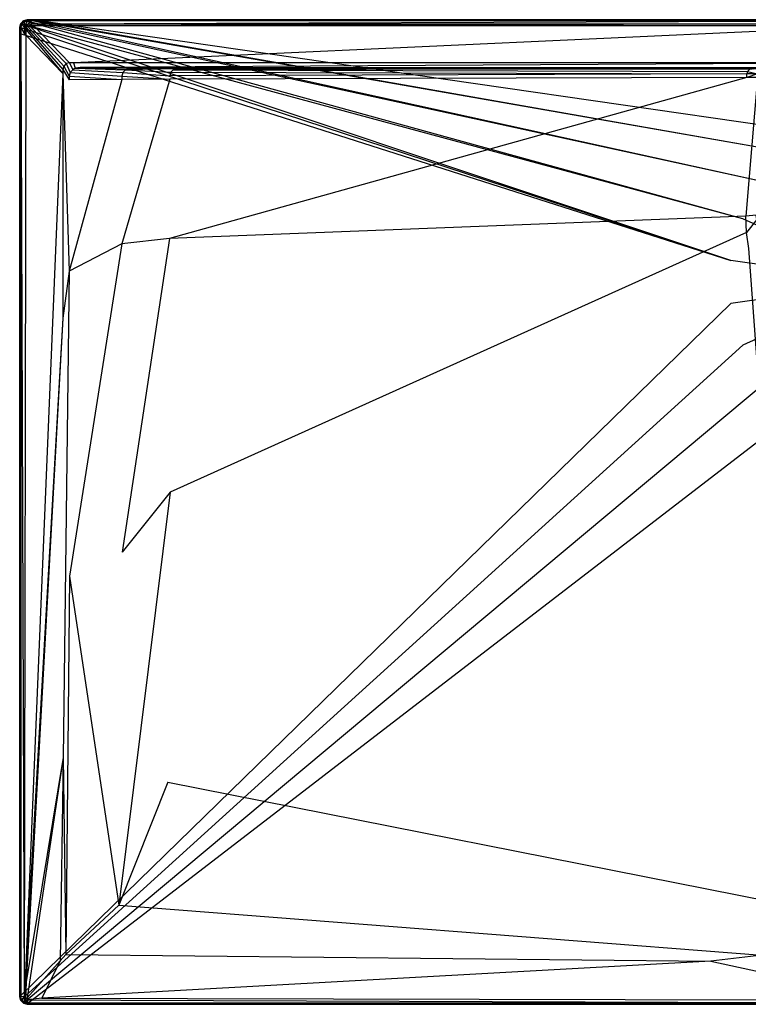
# Model space of a CAD drawing. Extents: x 0 to 1.4, y -0.8 to 0.
# Tile 1 of 8: x 0 to 0.59, y -0.8 to 0. Entities that reach past the tile are written whole.
import ezdxf

# ---------------------------------------------------------------- set-up
doc = ezdxf.new("R2010")
doc.units = 0
doc.layers.add('L0_WANNE_N_UDA1480ARA215V___0__', color=7, linetype='CONTINUOUS')

msp = doc.modelspace()

# ---------------------------------------------------------------- linework, layer by layer
at = {"layer": 'L0_WANNE_N_UDA1480ARA215V___0__', "color": 8}
for points, invisible_edges in [([(0.003005, -0.000804, 0.01035), (0.00601, 0, 0.000751), (0.003005, -0.000804, 0.000751), (0.003005, -0.000804, 0.01035)], 13), ([(0.00601, 0, 0.000751), (0.003005, -0.000804, 0.01035), (0.00601, 0, 0.01035), (0.00601, 0, 0.000751)], 14), ([(0.00601, 0), (0.003552, -0.00104), (0.003005, -0.000804), (0.00601, 0)], 13), ([(0.003005, -0.000804, 0.01035), (0.00601, 0, 0.0115), (0.00601, 0, 0.01035), (0.003005, -0.000804, 0.01035)], 13), ([(0.00601, 0, 0.0115), (0.003005, -0.000804, 0.01035), (0.003005, -0.000804, 0.0115), (0.00601, 0, 0.0115)], 14), ([(0.003562, -0.001766, 0.013975), (0.00601, 0, 0.0115), (0.003005, -0.000804, 0.0115), (0.003562, -0.001766, 0.013975)], 14), ([(0.003005, -0.000804, 0.000751), (0.00601, 0), (0.003005, -0.000804), (0.003005, -0.000804, 0.000751)], 13), ([(0.00601, 0), (0.003005, -0.000804, 0.000751), (0.00601, 0, 0.000751), (0.00601, 0)], 14), ([(0.003552, -0.00104), (0.00601, 0), (0.006599, -0.000197), (0.003552, -0.00104)], 14), ([(0.003562, -0.001766, 0.013975), (0.006147, -0.001037, 0.013975), (0.00601, 0, 0.0115), (0.003562, -0.001766, 0.013975)], 14), ([(0.00601, 0, 0.000751), (0.009764, 0), (0.00601, 0), (0.00601, 0, 0.000751)], 13), ([(0.009764, 0), (0.00601, 0, 0.000751), (0.009741, 0, 0.000751), (0.009764, 0)], 14), ([(0.009764, 0), (0.006599, -0.000197), (0.00601, 0), (0.009764, 0)], 13), ([(0.00601, 0, 0.000751), (0.009448, 0, 0.010344), (0.009741, 0, 0.000751), (0.00601, 0, 0.000751)], 13), ([(0.009448, 0, 0.010344), (0.00601, 0, 0.000751), (0.00601, 0, 0.01035), (0.009448, 0, 0.010344)], 14), ([(0.00601, 0, 0.01035), (0.009413, 0, 0.0115), (0.009448, 0, 0.010344), (0.00601, 0, 0.01035)], 13), ([(0.009413, 0, 0.0115), (0.00601, 0, 0.01035), (0.00601, 0, 0.0115), (0.009413, 0, 0.0115)], 14), ([(0.006147, -0.001037, 0.013975), (0.009413, 0, 0.0115), (0.00601, 0, 0.0115), (0.006147, -0.001037, 0.013975)], 13), ([(0.009413, 0, 0.0115), (0.006147, -0.001037, 0.013975), (0.009548, -0.001037, 0.013975), (0.009413, 0, 0.0115)], 14), ([(0.006599, -0.000197), (0.009764, 0), (0.010403, -0.00017), (0.006599, -0.000197)], 14), ([(0.009548, -0.001037, 0.013975), (0.699753, 0, 0.0115), (0.009413, 0, 0.0115), (0.009548, -0.001037, 0.013975)], 13), ([(0.699753, 0, 0.0115), (0.009448, 0, 0.010344), (0.009413, 0, 0.0115), (0.699753, 0, 0.0115)], 14), ([(0.699753, 0, 0.009683), (0.009741, 0, 0.000751), (0.009448, 0, 0.010344), (0.699753, 0, 0.009683)], 14), ([(0.009448, 0, 0.010344), (0.699753, 0, 0.0115), (0.699753, 0, 0.009683), (0.009448, 0, 0.010344)], 13), ([(0.699753, 0, 0.0115), (0.009548, -0.001037, 0.013975), (0.699753, -0.001025, 0.013975), (0.699753, 0, 0.0115)], 14), ([(0.009741, 0, 0.000751), (0.699753, 0), (0.009764, 0), (0.009741, 0, 0.000751)], 13), ([(0.699753, 0), (0.009741, 0, 0.000751), (0.699753, 0, 0.000703), (0.699753, 0)], 14), ([(0.009741, 0, 0.000751), (0.699753, 0, 0.009683), (0.699753, 0, 0.000703), (0.009741, 0, 0.000751)], 13), ([(0.699753, 0), (0.010403, -0.00017), (0.009764, 0), (0.699753, 0)], 13), ([(0.010403, -0.00017), (0.699753, 0), (0.699753, -0.000161), (0.010403, -0.00017)], 14), ([(0.000805, -0.003, 0.01035), (0, -0.006, 0.000751), (0, -0.006, 0.01035), (0.000805, -0.003, 0.01035)], 13), ([(0, -0.006, 0.000751), (0.000805, -0.003, 0.01035), (0.000805, -0.003, 0.000751), (0, -0.006, 0.000751)], 14), ([(0.000805, -0.003), (0.0005, -0.00634), (0, -0.006), (0.000805, -0.003)], 13), ([(0.000805, -0.003, 0.0115), (0, -0.006, 0.01035), (0, -0.006, 0.0115), (0.000805, -0.003, 0.0115)], 13), ([(0, -0.006, 0.01035), (0.000805, -0.003, 0.0115), (0.000805, -0.003, 0.01035), (0, -0.006, 0.01035)], 14), ([(0.000805, -0.003, 0.0115), (0, -0.006, 0.0115), (0.001039, -0.006136, 0.013975), (0.000805, -0.003, 0.0115)], 14), ([(0, -0.006, 0.000751), (0.000805, -0.003), (0, -0.006), (0, -0.006, 0.000751)], 13), ([(0.000805, -0.003), (0, -0.006, 0.000751), (0.000805, -0.003, 0.000751), (0.000805, -0.003)], 14), ([(0, -0.010781, 0.000751), (0, -0.006), (0, -0.010781), (0, -0.010781, 0.000751)], 13), ([(0, -0.006), (0, -0.010781, 0.000751), (0, -0.006, 0.000751), (0, -0.006)], 14), ([(0.0005, -0.00634), (0, -0.010781), (0, -0.006), (0.0005, -0.00634)], 13), ([(0, -0.006, 0.01035), (0, -0.010781, 0.000751), (0, -0.010781, 0.01035), (0, -0.006, 0.01035)], 13), ([(0, -0.010781, 0.000751), (0, -0.006, 0.01035), (0, -0.006, 0.000751), (0, -0.010781, 0.000751)], 14), ([(0, -0.010781, 0.0115), (0.001039, -0.006136, 0.013975), (0, -0.006, 0.0115), (0, -0.010781, 0.0115)], 14), ([(0, -0.006, 0.0115), (0, -0.010781, 0.01035), (0, -0.010781, 0.0115), (0, -0.006, 0.0115)], 13), ([(0, -0.010781, 0.01035), (0, -0.006, 0.0115), (0, -0.006, 0.01035), (0, -0.010781, 0.01035)], 14), ([(0.001039, -0.006136, 0.013975), (0, -0.010781, 0.0115), (0.001039, -0.010916, 0.013975), (0.001039, -0.006136, 0.013975)], 13), ([(0, -0.010781), (0.0005, -0.00634), (0.0005, -0.011176), (0, -0.010781)], 14), ([(0.0005, -0.00634), (0.000805, -0.003), (0.001322, -0.003285), (0.0005, -0.00634)], 14), ([(0.001322, -0.003285), (0.577527, -0.195572), (0.0005, -0.00634), (0.001322, -0.003285)], 13), ([(0.577527, -0.195572), (0.0005, -0.011176), (0.0005, -0.00634), (0.577527, -0.195572)], 13), ([(0.000805, -0.003, 0.000751), (0.003005, -0.000804, 0.01035), (0.003005, -0.000804, 0.000751), (0.000805, -0.003, 0.000751)], 13), ([(0.003005, -0.000804, 0.01035), (0.000805, -0.003, 0.000751), (0.000805, -0.003, 0.01035), (0.003005, -0.000804, 0.01035)], 14), ([(0.003005, -0.000804), (0.001322, -0.003285), (0.000805, -0.003), (0.003005, -0.000804)], 13), ([(0.000805, -0.003, 0.01035), (0.003005, -0.000804, 0.0115), (0.003005, -0.000804, 0.01035), (0.000805, -0.003, 0.01035)], 13), ([(0.003005, -0.000804, 0.0115), (0.000805, -0.003, 0.01035), (0.000805, -0.003, 0.0115), (0.003005, -0.000804, 0.0115)], 14), ([(0.000805, -0.003, 0.0115), (0.003562, -0.001766, 0.013975), (0.003005, -0.000804, 0.0115), (0.000805, -0.003, 0.0115)], 13), ([(0.000805, -0.003), (0.003005, -0.000804, 0.000751), (0.003005, -0.000804), (0.000805, -0.003)], 13), ([(0.003005, -0.000804, 0.000751), (0.000805, -0.003), (0.000805, -0.003, 0.000751), (0.003005, -0.000804, 0.000751)], 14), ([(0.003562, -0.001766, 0.013975), (0.000805, -0.003, 0.0115), (0.001769, -0.003556, 0.013975), (0.003562, -0.001766, 0.013975)], 14), ([(0.000805, -0.003, 0.0115), (0.001039, -0.006136, 0.013975), (0.001769, -0.003556, 0.013975), (0.000805, -0.003, 0.0115)], 14), ([(0.003506, -0.006461, 0.015), (0.001769, -0.003556, 0.013975), (0.001039, -0.006136, 0.013975), (0.003506, -0.006461, 0.015)], 13), ([(0.003506, -0.011236, 0.015), (0.001039, -0.006136, 0.013975), (0.001039, -0.010916, 0.013975), (0.003506, -0.011236, 0.015)], 13), ([(0.001039, -0.006136, 0.013975), (0.003506, -0.011236, 0.015), (0.003506, -0.006461, 0.015), (0.001039, -0.006136, 0.013975)], 14), ([(0.001322, -0.003285), (0.003005, -0.000804), (0.003552, -0.00104), (0.001322, -0.003285)], 14), ([(0.003552, -0.00104), (0.587429, -0.161907), (0.001322, -0.003285), (0.003552, -0.00104)], 13), ([(0.577527, -0.195572), (0.001322, -0.003285), (0.587429, -0.161907), (0.577527, -0.195572)], 14), ([(0.003949, -0.004812, 0.015), (0.003562, -0.001766, 0.013975), (0.001769, -0.003556, 0.013975), (0.003949, -0.004812, 0.015)], 13), ([(0.001769, -0.003556, 0.013975), (0.003506, -0.006461, 0.015), (0.003949, -0.004812, 0.015), (0.001769, -0.003556, 0.013975)], 14), ([(0.004928, -0.007998, 0.015), (0.003949, -0.004812, 0.015), (0.003506, -0.006461, 0.015), (0.004928, -0.007998, 0.015)], 13), ([(0.004928, -0.012615, 0.015), (0.003506, -0.006461, 0.015), (0.003506, -0.011236, 0.015), (0.004928, -0.012615, 0.015)], 13), ([(0.003506, -0.006461, 0.015), (0.004928, -0.012615, 0.015), (0.004928, -0.007998, 0.015), (0.003506, -0.006461, 0.015)], 14), ([(0.006599, -0.000197), (0.606431, -0.132391), (0.003552, -0.00104), (0.006599, -0.000197)], 13), ([(0.587429, -0.161907), (0.003552, -0.00104), (0.606431, -0.132391), (0.587429, -0.161907)], 14), ([(0.00482, -0.003942, 0.015), (0.006147, -0.001037, 0.013975), (0.003562, -0.001766, 0.013975), (0.00482, -0.003942, 0.015)], 13), ([(0.003562, -0.001766, 0.013975), (0.003949, -0.004812, 0.015), (0.00482, -0.003942, 0.015), (0.003562, -0.001766, 0.013975)], 14), ([(0.005384, -0.006296, 0.015), (0.00482, -0.003942, 0.015), (0.003949, -0.004812, 0.015), (0.005384, -0.006296, 0.015)], 13), ([(0.003949, -0.004812, 0.015), (0.004928, -0.007998, 0.015), (0.005384, -0.006296, 0.015), (0.003949, -0.004812, 0.015)], 14), ([(0.006147, -0.001037, 0.013975), (0.00482, -0.003942, 0.015), (0.006472, -0.0035, 0.015), (0.006147, -0.001037, 0.013975)], 14), ([(0.006307, -0.005375, 0.015), (0.006472, -0.0035, 0.015), (0.00482, -0.003942, 0.015), (0.006307, -0.005375, 0.015)], 13), ([(0.00482, -0.003942, 0.015), (0.005384, -0.006296, 0.015), (0.006307, -0.005375, 0.015), (0.00482, -0.003942, 0.015)], 14), ([(0.034991, -0.040508, 0.015), (0.005384, -0.006296, 0.015), (0.004928, -0.007998, 0.015), (0.034991, -0.040508, 0.015)], 13), ([(0.034991, -0.043612, 0.015), (0.004928, -0.007998, 0.015), (0.004928, -0.012615, 0.015), (0.034991, -0.043612, 0.015)], 13), ([(0.004928, -0.007998, 0.015), (0.034991, -0.043612, 0.015), (0.034991, -0.040508, 0.015), (0.004928, -0.007998, 0.015)], 14), ([(0.035746, -0.037695, 0.015), (0.006307, -0.005375, 0.015), (0.005384, -0.006296, 0.015), (0.035746, -0.037695, 0.015)], 13), ([(0.005384, -0.006296, 0.015), (0.034991, -0.040508, 0.015), (0.035746, -0.037695, 0.015), (0.005384, -0.006296, 0.015)], 14), ([(0.006472, -0.0035, 0.015), (0.009548, -0.001037, 0.013975), (0.006147, -0.001037, 0.013975), (0.006472, -0.0035, 0.015)], 13), ([(0.006472, -0.0035, 0.015), (0.006307, -0.005375, 0.015), (0.008012, -0.004919, 0.015), (0.006472, -0.0035, 0.015)], 14), ([(0.037761, -0.035683, 0.015), (0.008012, -0.004919, 0.015), (0.006307, -0.005375, 0.015), (0.037761, -0.035683, 0.015)], 13), ([(0.006307, -0.005375, 0.015), (0.035746, -0.037695, 0.015), (0.037761, -0.035683, 0.015), (0.006307, -0.005375, 0.015)], 14), ([(0.009548, -0.001037, 0.013975), (0.006472, -0.0035, 0.015), (0.00987, -0.0035, 0.015), (0.009548, -0.001037, 0.013975)], 14), ([(0.008012, -0.004919, 0.015), (0.00987, -0.0035, 0.015), (0.006472, -0.0035, 0.015), (0.008012, -0.004919, 0.015)], 13), ([(0.010403, -0.00017), (0.632993, -0.109415), (0.006599, -0.000197), (0.010403, -0.00017)], 13), ([(0.606431, -0.132391), (0.006599, -0.000197), (0.632993, -0.109415), (0.606431, -0.132391)], 14), ([(0.00987, -0.0035, 0.015), (0.008012, -0.004919, 0.015), (0.011397, -0.004919, 0.015), (0.00987, -0.0035, 0.015)], 14), ([(0.040579, -0.03493, 0.015), (0.011397, -0.004919, 0.015), (0.008012, -0.004919, 0.015), (0.040579, -0.03493, 0.015)], 13), ([(0.008012, -0.004919, 0.015), (0.037761, -0.035683, 0.015), (0.040579, -0.03493, 0.015), (0.008012, -0.004919, 0.015)], 14), ([(0.00987, -0.0035, 0.015), (0.699753, -0.001025, 0.013975), (0.009548, -0.001037, 0.013975), (0.00987, -0.0035, 0.015)], 13), ([(0.699753, -0.001025, 0.013975), (0.00987, -0.0035, 0.015), (0.699753, -0.0035, 0.015), (0.699753, -0.001025, 0.013975)], 14), ([(0.011397, -0.004919, 0.015), (0.699753, -0.0035, 0.015), (0.00987, -0.0035, 0.015), (0.011397, -0.004919, 0.015)], 13), ([(0.699753, -0.000161), (0.664964, -0.09484), (0.010403, -0.00017), (0.699753, -0.000161)], 13), ([(0.632993, -0.109415), (0.010403, -0.00017), (0.664964, -0.09484), (0.632993, -0.109415)], 14), ([(0.699753, -0.0035, 0.015), (0.011397, -0.004919, 0.015), (0.699753, -0.004919, 0.015), (0.699753, -0.0035, 0.015)], 14), ([(0.043683, -0.03493, 0.015), (0.699753, -0.004919, 0.015), (0.011397, -0.004919, 0.015), (0.043683, -0.03493, 0.015)], 13), ([(0.011397, -0.004919, 0.015), (0.040579, -0.03493, 0.015), (0.043683, -0.03493, 0.015), (0.011397, -0.004919, 0.015)], 14), ([(0.699753, -0.004919, 0.015), (0.043683, -0.03493, 0.015), (0.699753, -0.03493, 0.015), (0.699753, -0.004919, 0.015)], 14), ([(0, -0.010781, 0.000751), (0, -0.794), (0, -0.794, 0.000751), (0, -0.010781, 0.000751)], 13), ([(0, -0.794), (0, -0.010781, 0.000751), (0, -0.010781), (0, -0.794)], 14), ([(0, -0.010781), (0.000518, -0.793049), (0, -0.794), (0, -0.010781)], 13), ([(0.000518, -0.793049), (0, -0.010781), (0.0005, -0.011176), (0.000518, -0.793049)], 14), ([(0, -0.794, 0.01035), (0, -0.010781, 0.000751), (0, -0.794, 0.000751), (0, -0.794, 0.01035)], 13), ([(0, -0.010781, 0.000751), (0, -0.794, 0.01035), (0, -0.010781, 0.01035), (0, -0.010781, 0.000751)], 14), ([(0.001039, -0.793864, 0.013975), (0, -0.010781, 0.0115), (0, -0.794, 0.0115), (0.001039, -0.793864, 0.013975)], 13), ([(0, -0.010781, 0.0115), (0.001039, -0.793864, 0.013975), (0.001039, -0.010916, 0.013975), (0, -0.010781, 0.0115)], 14), ([(0, -0.010781, 0.0115), (0, -0.794, 0.01035), (0, -0.794, 0.0115), (0, -0.010781, 0.0115)], 13), ([(0, -0.794, 0.01035), (0, -0.010781, 0.0115), (0, -0.010781, 0.01035), (0, -0.794, 0.01035)], 14), ([(0.0005, -0.011176), (0.577527, -0.195572), (0.577527, -0.230657), (0.0005, -0.011176)], 14), ([(0.577527, -0.230657), (0.000518, -0.793049), (0.0005, -0.011176), (0.577527, -0.230657)], 13), ([(0.003506, -0.79354, 0.015), (0.001039, -0.010916, 0.013975), (0.001039, -0.793864, 0.013975), (0.003506, -0.79354, 0.015)], 13), ([(0.001039, -0.010916, 0.013975), (0.003506, -0.79354, 0.015), (0.003506, -0.011236, 0.015), (0.001039, -0.010916, 0.013975)], 14), ([(0.003506, -0.79354, 0.015), (0.004928, -0.012615, 0.015), (0.003506, -0.011236, 0.015), (0.003506, -0.79354, 0.015)], 13), ([(0.004928, -0.012615, 0.015), (0.003506, -0.79354, 0.015), (0.004928, -0.768867, 0.015), (0.004928, -0.012615, 0.015)], 14), ([(0.004928, -0.768867, 0.015), (0.034991, -0.043612, 0.015), (0.004928, -0.012615, 0.015), (0.004928, -0.768867, 0.015)], 13), ([(0.040069, -0.045999, 0.015), (0.035746, -0.037695, 0.015), (0.034991, -0.040508, 0.015), (0.040069, -0.045999, 0.015)], 13), ([(0.040874, -0.042999, 0.015), (0.037761, -0.035683, 0.015), (0.035746, -0.037695, 0.015), (0.040874, -0.042999, 0.015)], 13), ([(0.035746, -0.037695, 0.015), (0.040069, -0.045999, 0.015), (0.040874, -0.042999, 0.015), (0.035746, -0.037695, 0.015)], 14), ([(0.043074, -0.040803, 0.015), (0.040579, -0.03493, 0.015), (0.037761, -0.035683, 0.015), (0.043074, -0.040803, 0.015)], 13), ([(0.037761, -0.035683, 0.015), (0.040874, -0.042999, 0.015), (0.043074, -0.040803, 0.015), (0.037761, -0.035683, 0.015)], 14), ([(0.040579, -0.03493, 0.015), (0.043074, -0.040803, 0.015), (0.045163, -0.039432, 0.015), (0.040579, -0.03493, 0.015)], 14), ([(0.045163, -0.039432, 0.015), (0.043683, -0.03493, 0.015), (0.040579, -0.03493, 0.015), (0.045163, -0.039432, 0.015)], 13), ([(0.08582, -0.040785, 0.014862), (0.045163, -0.039432, 0.015), (0.043074, -0.040803, 0.015), (0.08582, -0.040785, 0.014862)], 13), ([(0.049136, -0.038928, 0.015), (0.699753, -0.03493, 0.015), (0.043683, -0.03493, 0.015), (0.049136, -0.038928, 0.015)], 13), ([(0.043683, -0.03493, 0.015), (0.045163, -0.039432, 0.015), (0.049136, -0.038928, 0.015), (0.043683, -0.03493, 0.015)], 14), ([(0.088758, -0.039999, 0.014861), (0.049136, -0.038928, 0.015), (0.045163, -0.039432, 0.015), (0.088758, -0.039999, 0.014861)], 13), ([(0.045163, -0.039432, 0.015), (0.08582, -0.040785, 0.014862), (0.088758, -0.039999, 0.014861), (0.045163, -0.039432, 0.015)], 14), ([(0.699753, -0.03493, 0.015), (0.049136, -0.038928, 0.015), (0.699753, -0.039031, 0.015), (0.699753, -0.03493, 0.015)], 14), ([(0.699753, -0.039031, 0.015), (0.049136, -0.038928, 0.015), (0.699753, -0.039999, 0.014301), (0.699753, -0.039031, 0.015)], 14), ([(0.699753, -0.039999, 0.014301), (0.049136, -0.038928, 0.015), (0.091666, -0.039631, 0.014861), (0.699753, -0.039999, 0.014301)], 14), ([(0.049136, -0.038928, 0.015), (0.088758, -0.039999, 0.014861), (0.091666, -0.039631, 0.014861), (0.049136, -0.038928, 0.015)], 14), ([(0.127507, -0.039999, 0.013113), (0.088758, -0.039999, 0.014861), (0.08582, -0.040785, 0.014862), (0.127507, -0.039999, 0.013113)], 14), ([(0.127507, -0.039999, 0.013113), (0.08582, -0.040785, 0.014862), (0.124734, -0.04074, 0.013045), (0.127507, -0.039999, 0.013113)], 14), ([(0.130046, -0.039698, 0.01323), (0.091666, -0.039631, 0.014861), (0.088758, -0.039999, 0.014861), (0.130046, -0.039698, 0.01323)], 14), ([(0.130046, -0.039698, 0.01323), (0.088758, -0.039999, 0.014861), (0.127507, -0.039999, 0.013113), (0.130046, -0.039698, 0.01323)], 14), ([(0.091666, -0.039631, 0.014861), (0.699753, -0.039999, 0.012843), (0.699753, -0.039999, 0.014301), (0.091666, -0.039631, 0.014861)], 14), ([(0.091666, -0.039631, 0.014861), (0.130046, -0.039698, 0.01323), (0.699753, -0.039999, 0.012843), (0.091666, -0.039631, 0.014861)], 14), ([(0.594756, -0.039999, 0.005528), (0.127507, -0.039999, 0.013113), (0.124734, -0.04074, 0.013045), (0.594756, -0.039999, 0.005528)], 14), ([(0.594756, -0.039999, 0.005528), (0.124734, -0.04074, 0.013045), (0.592701, -0.040548, 0.005156), (0.594756, -0.039999, 0.005528)], 14), ([(0.595695, -0.039984, 0.00671), (0.130046, -0.039698, 0.01323), (0.127507, -0.039999, 0.013113), (0.595695, -0.039984, 0.00671)], 14), ([(0.127507, -0.039999, 0.013113), (0.594756, -0.039999, 0.005528), (0.595695, -0.039984, 0.00671), (0.127507, -0.039999, 0.013113)], 14), ([(0.130046, -0.039698, 0.01323), (0.699753, -0.039999, 0.007258), (0.699753, -0.039999, 0.012843), (0.130046, -0.039698, 0.01323)], 14), ([(0.130046, -0.039698, 0.01323), (0.595695, -0.039984, 0.00671), (0.699753, -0.039999, 0.007258), (0.130046, -0.039698, 0.01323)], 14), ([(0.034991, -0.043612, 0.015), (0.004928, -0.768867, 0.015), (0.034991, -0.242383, 0.015), (0.034991, -0.043612, 0.015)], 14), ([(0.040069, -0.048848, 0.015), (0.034991, -0.040508, 0.015), (0.034991, -0.043612, 0.015), (0.040069, -0.048848, 0.015)], 13), ([(0.034991, -0.040508, 0.015), (0.040069, -0.048848, 0.015), (0.040069, -0.045999, 0.015), (0.034991, -0.040508, 0.015)], 14), ([(0.040069, -0.204413, 0.015), (0.034991, -0.043612, 0.015), (0.034991, -0.242383, 0.015), (0.040069, -0.204413, 0.015)], 13), ([(0.034991, -0.043612, 0.015), (0.040069, -0.204413, 0.015), (0.040069, -0.048848, 0.015), (0.034991, -0.043612, 0.015)], 14), ([(0.082882, -0.045864, 0.014865), (0.040874, -0.042999, 0.015), (0.040069, -0.045999, 0.015), (0.082882, -0.045864, 0.014865)], 13), ([(0.040069, -0.045999, 0.015), (0.082882, -0.048717, 0.014867), (0.082882, -0.045864, 0.014865), (0.040069, -0.045999, 0.015)], 14), ([(0.082882, -0.048717, 0.014867), (0.040069, -0.045999, 0.015), (0.040069, -0.048848, 0.015), (0.082882, -0.048717, 0.014867)], 13), ([(0.08367, -0.042932, 0.014864), (0.043074, -0.040803, 0.015), (0.040874, -0.042999, 0.015), (0.08367, -0.042932, 0.014864)], 13), ([(0.040874, -0.042999, 0.015), (0.082882, -0.045864, 0.014865), (0.08367, -0.042932, 0.014864), (0.040874, -0.042999, 0.015)], 14), ([(0.043074, -0.040803, 0.015), (0.08367, -0.042932, 0.014864), (0.08582, -0.040785, 0.014862), (0.043074, -0.040803, 0.015)], 14), ([(0.121962, -0.045534, 0.013053), (0.08367, -0.042932, 0.014864), (0.082882, -0.045864, 0.014865), (0.121962, -0.045534, 0.013053)], 13), ([(0.082882, -0.045864, 0.014865), (0.121962, -0.048396, 0.013062), (0.121962, -0.045534, 0.013053), (0.082882, -0.045864, 0.014865)], 14), ([(0.121962, -0.048396, 0.013062), (0.082882, -0.045864, 0.014865), (0.082882, -0.048717, 0.014867), (0.121962, -0.048396, 0.013062)], 13), ([(0.122705, -0.042767, 0.013049), (0.08582, -0.040785, 0.014862), (0.08367, -0.042932, 0.014864), (0.122705, -0.042767, 0.013049)], 13), ([(0.08367, -0.042932, 0.014864), (0.121962, -0.045534, 0.013053), (0.122705, -0.042767, 0.013049), (0.08367, -0.042932, 0.014864)], 14), ([(0.08582, -0.040785, 0.014862), (0.122705, -0.042767, 0.013049), (0.124734, -0.04074, 0.013045), (0.08582, -0.040785, 0.014862)], 14), ([(0.590646, -0.047002, 0.005227), (0.121962, -0.048396, 0.013062), (0.121769, -0.177826, 0.0134), (0.590646, -0.047002, 0.005227)], 14), ([(0.590646, -0.047002, 0.005227), (0.121769, -0.177826, 0.0134), (0.589615, -0.159734, 0.006596), (0.590646, -0.047002, 0.005227)], 14), ([(0.590646, -0.044102, 0.00519), (0.122705, -0.042767, 0.013049), (0.121962, -0.045534, 0.013053), (0.590646, -0.044102, 0.00519)], 13), ([(0.590646, -0.044102, 0.00519), (0.121962, -0.045534, 0.013053), (0.121962, -0.048396, 0.013062), (0.590646, -0.044102, 0.00519)], 14), ([(0.590646, -0.047002, 0.005227), (0.590646, -0.044102, 0.00519), (0.121962, -0.048396, 0.013062), (0.590646, -0.047002, 0.005227)], 14), ([(0.591197, -0.04205, 0.005174), (0.124734, -0.04074, 0.013045), (0.122705, -0.042767, 0.013049), (0.591197, -0.04205, 0.005174)], 13), ([(0.122705, -0.042767, 0.013049), (0.590646, -0.044102, 0.00519), (0.591197, -0.04205, 0.005174), (0.122705, -0.042767, 0.013049)], 14), ([(0.124734, -0.04074, 0.013045), (0.591197, -0.04205, 0.005174), (0.592701, -0.040548, 0.005156), (0.124734, -0.04074, 0.013045)], 14), ([(0.599132, -0.046933, 0.004835), (0.590646, -0.047002, 0.005227), (0.589615, -0.159734, 0.006596), (0.599132, -0.046933, 0.004835)], 14), ([(0.599132, -0.046933, 0.004835), (0.589615, -0.159734, 0.006596), (0.59806, -0.158829, 0.006256), (0.599132, -0.046933, 0.004835)], 14), ([(0.599132, -0.04403, 0.004797), (0.591197, -0.04205, 0.005174), (0.590646, -0.044102, 0.00519), (0.599132, -0.04403, 0.004797)], 13), ([(0.590646, -0.047002, 0.005227), (0.599132, -0.04403, 0.004797), (0.590646, -0.044102, 0.00519), (0.590646, -0.047002, 0.005227)], 13), ([(0.599132, -0.04403, 0.004797), (0.590646, -0.047002, 0.005227), (0.599132, -0.046933, 0.004835), (0.599132, -0.04403, 0.004797)], 14), ([(0.599673, -0.042014, 0.00478), (0.592701, -0.040548, 0.005156), (0.591197, -0.04205, 0.005174), (0.599673, -0.042014, 0.00478)], 13), ([(0.591197, -0.04205, 0.005174), (0.599132, -0.04403, 0.004797), (0.599673, -0.042014, 0.00478), (0.591197, -0.04205, 0.005174)], 14), ([(0.082882, -0.048717, 0.014867), (0.040069, -0.048848, 0.015), (0.040069, -0.204413, 0.015), (0.082882, -0.048717, 0.014867)], 14), ([(0.082882, -0.048717, 0.014867), (0.040069, -0.204413, 0.015), (0.082882, -0.181994, 0.014968), (0.082882, -0.048717, 0.014867)], 14), ([(0.121962, -0.048396, 0.013062), (0.082882, -0.048717, 0.014867), (0.082882, -0.181994, 0.014968), (0.121962, -0.048396, 0.013062)], 14), ([(0.121962, -0.048396, 0.013062), (0.082882, -0.181994, 0.014968), (0.121769, -0.177826, 0.0134), (0.121962, -0.048396, 0.013062)], 14), ([(0.699753, -0.213114), (0.587429, -0.161907), (0.606431, -0.132391), (0.699753, -0.213114)], 14), ([(0.589615, -0.159734, 0.006596), (0.121769, -0.177826, 0.0134), (0.122194, -0.383869, 0.013404), (0.589615, -0.159734, 0.006596)], 14), ([(0.590265, -0.172781, 0.006611), (0.589615, -0.159734, 0.006596), (0.122194, -0.383869, 0.013404), (0.590265, -0.172781, 0.006611)], 14), ([(0.59806, -0.158829, 0.006256), (0.589615, -0.159734, 0.006596), (0.590265, -0.172781, 0.006611), (0.59806, -0.158829, 0.006256)], 14), ([(0.59872, -0.16222, 0.006272), (0.59806, -0.158829, 0.006256), (0.590265, -0.172781, 0.006611), (0.59872, -0.16222, 0.006272)], 14), ([(0.699753, -0.213114), (0.577527, -0.195572), (0.587429, -0.161907), (0.699753, -0.213114)], 14), ([(0.59872, -0.16222, 0.006272), (0.590265, -0.172781, 0.006611), (0.592302, -0.185856, 0.006629), (0.59872, -0.16222, 0.006272)], 14), ([(0.590265, -0.172781, 0.006611), (0.122194, -0.383869, 0.013404), (0.120427, -0.619592, 0.013408), (0.590265, -0.172781, 0.006611)], 14), ([(0.592302, -0.185856, 0.006629), (0.590265, -0.172781, 0.006611), (0.120427, -0.619592, 0.013408), (0.592302, -0.185856, 0.006629)], 14), ([(0.04043, -0.452008, 0.015), (0.082882, -0.181994, 0.014968), (0.040069, -0.204413, 0.015), (0.04043, -0.452008, 0.015)], 13), ([(0.082882, -0.181994, 0.014968), (0.04043, -0.452008, 0.015), (0.083255, -0.432503, 0.014969), (0.082882, -0.181994, 0.014968)], 14), ([(0.083255, -0.432503, 0.014969), (0.121769, -0.177826, 0.0134), (0.082882, -0.181994, 0.014968), (0.083255, -0.432503, 0.014969)], 13), ([(0.121769, -0.177826, 0.0134), (0.083255, -0.432503, 0.014969), (0.122194, -0.383869, 0.013404), (0.121769, -0.177826, 0.0134)], 14), ([(0.623785, -0.620069, 0.013423), (0.592302, -0.185856, 0.006629), (0.120427, -0.619592, 0.013408), (0.623785, -0.620069, 0.013423)], 14), ([(0.699753, -0.213114), (0.577527, -0.230657), (0.577527, -0.195572), (0.699753, -0.213114)], 14), ([(0.035364, -0.599442, 0.015), (0.040069, -0.204413, 0.015), (0.034991, -0.242383, 0.015), (0.035364, -0.599442, 0.015)], 13), ([(0.040069, -0.204413, 0.015), (0.035364, -0.599442, 0.015), (0.04043, -0.452008, 0.015), (0.040069, -0.204413, 0.015)], 14), ([(0.699753, -0.213114), (0.587429, -0.264322), (0.577527, -0.230657), (0.699753, -0.213114)], 14), ([(0.699753, -0.213114), (0.606431, -0.293838), (0.587429, -0.264322), (0.699753, -0.213114)], 14), ([(0.000518, -0.793049), (0.577527, -0.230657), (0.587429, -0.264322), (0.000518, -0.793049)], 14), ([(0.005367, -0.781847, 0.015), (0.034991, -0.242383, 0.015), (0.004928, -0.768867, 0.015), (0.005367, -0.781847, 0.015)], 13), ([(0.034991, -0.242383, 0.015), (0.005367, -0.781847, 0.015), (0.035364, -0.599442, 0.015), (0.034991, -0.242383, 0.015)], 14), ([(0.587429, -0.264322), (0.001356, -0.796097), (0.000518, -0.793049), (0.587429, -0.264322)], 13), ([(0.001356, -0.796097), (0.587429, -0.264322), (0.606431, -0.293838), (0.001356, -0.796097)], 14), ([(0.606431, -0.293838), (0.003599, -0.79833), (0.001356, -0.796097), (0.606431, -0.293838)], 13), ([(0.003599, -0.79833), (0.606431, -0.293838), (0.632993, -0.316814), (0.003599, -0.79833)], 14), ([(0.632993, -0.316814), (0.006657, -0.799159), (0.003599, -0.79833), (0.632993, -0.316814)], 13), ([(0.006657, -0.799159), (0.632993, -0.316814), (0.664964, -0.331389), (0.006657, -0.799159)], 14), ([(0.664964, -0.331389), (0.699753, -0.799168), (0.006657, -0.799159), (0.664964, -0.331389)], 13), ([(0.122194, -0.383869, 0.013404), (0.083255, -0.432503, 0.014969), (0.080612, -0.719517, 0.01497), (0.122194, -0.383869, 0.013404)], 14), ([(0.122194, -0.383869, 0.013404), (0.080612, -0.719517, 0.01497), (0.120427, -0.619592, 0.013408), (0.122194, -0.383869, 0.013404)], 14), ([(0.04043, -0.452008, 0.015), (0.080612, -0.719517, 0.01497), (0.083255, -0.432503, 0.014969), (0.04043, -0.452008, 0.015)], 14), ([(0.035364, -0.599442, 0.015), (0.037491, -0.759539, 0.015), (0.04043, -0.452008, 0.015), (0.035364, -0.599442, 0.015)], 14), ([(0.080612, -0.719517, 0.01497), (0.04043, -0.452008, 0.015), (0.037491, -0.759539, 0.015), (0.080612, -0.719517, 0.01497)], 13), ([(0.00609, -0.794638, 0.015), (0.035364, -0.599442, 0.015), (0.005367, -0.781847, 0.015), (0.00609, -0.794638, 0.015)], 13), ([(0.035364, -0.599442, 0.015), (0.00609, -0.794638, 0.015), (0.032954, -0.764611, 0.015), (0.035364, -0.599442, 0.015)], 14), ([(0.037491, -0.759539, 0.015), (0.035364, -0.599442, 0.015), (0.032954, -0.764611, 0.015), (0.037491, -0.759539, 0.015)], 13), ([(0.628075, -0.719984, 0.014971), (0.120427, -0.619592, 0.013408), (0.080612, -0.719517, 0.01497), (0.628075, -0.719984, 0.014971)], 13), ([(0.120427, -0.619592, 0.013408), (0.628075, -0.719984, 0.014971), (0.623785, -0.620069, 0.013423), (0.120427, -0.619592, 0.013408)], 14), ([(0.602658, -0.760001, 0.015), (0.080612, -0.719517, 0.01497), (0.037491, -0.759539, 0.015), (0.602658, -0.760001, 0.015)], 13), ([(0.080612, -0.719517, 0.01497), (0.602658, -0.760001, 0.015), (0.628075, -0.719984, 0.014971), (0.080612, -0.719517, 0.01497)], 14), ([(0.561395, -0.76507, 0.015), (0.037491, -0.759539, 0.015), (0.032954, -0.764611, 0.015), (0.561395, -0.76507, 0.015)], 13), ([(0.037491, -0.759539, 0.015), (0.561395, -0.76507, 0.015), (0.602658, -0.760001, 0.015), (0.037491, -0.759539, 0.015)], 14), ([(0.018024, -0.795081, 0.015), (0.032954, -0.764611, 0.015), (0.00609, -0.794638, 0.015), (0.018024, -0.795081, 0.015)], 13), ([(0.032954, -0.764611, 0.015), (0.018024, -0.795081, 0.015), (0.561395, -0.76507, 0.015), (0.032954, -0.764611, 0.015)], 14), ([(0.699753, -0.795081, 0.015), (0.561395, -0.76507, 0.015), (0.018024, -0.795081, 0.015), (0.699753, -0.795081, 0.015)], 13), ([(0.699753, -0.76507, 0.015), (0.602658, -0.760001, 0.015), (0.561395, -0.76507, 0.015), (0.699753, -0.76507, 0.015)], 13), ([(0.561395, -0.76507, 0.015), (0.699753, -0.795081, 0.015), (0.699753, -0.76507, 0.015), (0.561395, -0.76507, 0.015)], 14), ([(0.003949, -0.795188, 0.015), (0.004928, -0.768867, 0.015), (0.003506, -0.79354, 0.015), (0.003949, -0.795188, 0.015)], 13), ([(0.004928, -0.768867, 0.015), (0.003949, -0.795188, 0.015), (0.005367, -0.781847, 0.015), (0.004928, -0.768867, 0.015)], 14), ([(0.00482, -0.796058, 0.015), (0.005367, -0.781847, 0.015), (0.003949, -0.795188, 0.015), (0.00482, -0.796058, 0.015)], 13), ([(0.005367, -0.781847, 0.015), (0.00482, -0.796058, 0.015), (0.00609, -0.794638, 0.015), (0.005367, -0.781847, 0.015)], 14), ([(0.000518, -0.793049), (0.000805, -0.797), (0, -0.794), (0.000518, -0.793049)], 13), ([(0.001039, -0.793864, 0.013975), (0, -0.794, 0.0115), (0.001769, -0.796444, 0.013975), (0.001039, -0.793864, 0.013975)], 14), ([(0, -0.794, 0.000751), (0.000805, -0.797), (0.000805, -0.797, 0.000751), (0, -0.794, 0.000751)], 13), ([(0.000805, -0.797), (0, -0.794, 0.000751), (0, -0.794), (0.000805, -0.797)], 14), ([(0.000805, -0.797, 0.01035), (0, -0.794, 0.000751), (0.000805, -0.797, 0.000751), (0.000805, -0.797, 0.01035)], 13), ([(0, -0.794, 0.000751), (0.000805, -0.797, 0.01035), (0, -0.794, 0.01035), (0, -0.794, 0.000751)], 14), ([(0, -0.794, 0.0115), (0.000805, -0.797, 0.0115), (0.001769, -0.796444, 0.013975), (0, -0.794, 0.0115)], 14), ([(0, -0.794, 0.0115), (0.000805, -0.797, 0.01035), (0.000805, -0.797, 0.0115), (0, -0.794, 0.0115)], 13), ([(0.000805, -0.797, 0.01035), (0, -0.794, 0.0115), (0, -0.794, 0.01035), (0.000805, -0.797, 0.01035)], 14), ([(0.000805, -0.797), (0.000518, -0.793049), (0.001356, -0.796097), (0.000805, -0.797)], 14), ([(0.001356, -0.796097), (0.003005, -0.799196), (0.000805, -0.797), (0.001356, -0.796097)], 13), ([(0.003005, -0.799196, 0.0115), (0.001769, -0.796444, 0.013975), (0.000805, -0.797, 0.0115), (0.003005, -0.799196, 0.0115)], 13), ([(0.003005, -0.799196, 0.000751), (0.000805, -0.797), (0.003005, -0.799196), (0.003005, -0.799196, 0.000751)], 13), ([(0.000805, -0.797), (0.003005, -0.799196, 0.000751), (0.000805, -0.797, 0.000751), (0.000805, -0.797)], 14), ([(0.003005, -0.799196, 0.01035), (0.000805, -0.797, 0.000751), (0.003005, -0.799196, 0.000751), (0.003005, -0.799196, 0.01035)], 13), ([(0.000805, -0.797, 0.000751), (0.003005, -0.799196, 0.01035), (0.000805, -0.797, 0.01035), (0.000805, -0.797, 0.000751)], 14), ([(0.003005, -0.799196, 0.01035), (0.000805, -0.797, 0.0115), (0.000805, -0.797, 0.01035), (0.003005, -0.799196, 0.01035)], 13), ([(0.000805, -0.797, 0.0115), (0.003005, -0.799196, 0.01035), (0.003005, -0.799196, 0.0115), (0.000805, -0.797, 0.0115)], 14), ([(0.001769, -0.796444, 0.013975), (0.003506, -0.79354, 0.015), (0.001039, -0.793864, 0.013975), (0.001769, -0.796444, 0.013975)], 13), ([(0.003005, -0.799196), (0.001356, -0.796097), (0.003599, -0.79833), (0.003005, -0.799196)], 14), ([(0.003506, -0.79354, 0.015), (0.001769, -0.796444, 0.013975), (0.003949, -0.795188, 0.015), (0.003506, -0.79354, 0.015)], 14), ([(0.003562, -0.798234, 0.013975), (0.003949, -0.795188, 0.015), (0.001769, -0.796444, 0.013975), (0.003562, -0.798234, 0.013975)], 13), ([(0.001769, -0.796444, 0.013975), (0.003005, -0.799196, 0.0115), (0.003562, -0.798234, 0.013975), (0.001769, -0.796444, 0.013975)], 14), ([(0.006147, -0.798963, 0.013975), (0.003562, -0.798234, 0.013975), (0.003005, -0.799196, 0.0115), (0.006147, -0.798963, 0.013975)], 14), ([(0.003599, -0.79833), (0.00601, -0.8), (0.003005, -0.799196), (0.003599, -0.79833)], 13), ([(0.006147, -0.798963, 0.013975), (0.003005, -0.799196, 0.0115), (0.00601, -0.8, 0.0115), (0.006147, -0.798963, 0.013975)], 14), ([(0.00601, -0.8, 0.000751), (0.003005, -0.799196), (0.00601, -0.8), (0.00601, -0.8, 0.000751)], 13), ([(0.003005, -0.799196), (0.00601, -0.8, 0.000751), (0.003005, -0.799196, 0.000751), (0.003005, -0.799196)], 14), ([(0.00601, -0.8, 0.01035), (0.003005, -0.799196, 0.000751), (0.00601, -0.8, 0.000751), (0.00601, -0.8, 0.01035)], 13), ([(0.003005, -0.799196, 0.000751), (0.00601, -0.8, 0.01035), (0.003005, -0.799196, 0.01035), (0.003005, -0.799196, 0.000751)], 14), ([(0.00601, -0.8, 0.0115), (0.003005, -0.799196, 0.01035), (0.00601, -0.8, 0.01035), (0.00601, -0.8, 0.0115)], 13), ([(0.003005, -0.799196, 0.01035), (0.00601, -0.8, 0.0115), (0.003005, -0.799196, 0.0115), (0.003005, -0.799196, 0.01035)], 14), ([(0.003949, -0.795188, 0.015), (0.003562, -0.798234, 0.013975), (0.00482, -0.796058, 0.015), (0.003949, -0.795188, 0.015)], 14), ([(0.006147, -0.798963, 0.013975), (0.00482, -0.796058, 0.015), (0.003562, -0.798234, 0.013975), (0.006147, -0.798963, 0.013975)], 13), ([(0.00601, -0.8), (0.003599, -0.79833), (0.006657, -0.799159), (0.00601, -0.8)], 14), ([(0.006472, -0.7965, 0.015), (0.00609, -0.794638, 0.015), (0.00482, -0.796058, 0.015), (0.006472, -0.7965, 0.015)], 13), ([(0.00482, -0.796058, 0.015), (0.006147, -0.798963, 0.013975), (0.006472, -0.7965, 0.015), (0.00482, -0.796058, 0.015)], 14), ([(0.00601, -0.8, 0.0115), (0.699753, -0.798975, 0.013975), (0.006147, -0.798963, 0.013975), (0.00601, -0.8, 0.0115)], 14), ([(0.699753, -0.798975, 0.013975), (0.00601, -0.8, 0.0115), (0.699753, -0.8, 0.0115), (0.699753, -0.798975, 0.013975)], 13), ([(0.006657, -0.799159), (0.699753, -0.8), (0.00601, -0.8), (0.006657, -0.799159)], 13), ([(0.699753, -0.8, 0.000751), (0.00601, -0.8), (0.699753, -0.8), (0.699753, -0.8, 0.000751)], 13), ([(0.00601, -0.8), (0.699753, -0.8, 0.000751), (0.00601, -0.8, 0.000751), (0.00601, -0.8)], 14), ([(0.699753, -0.8, 0.0115), (0.00601, -0.8, 0.01035), (0.699753, -0.8, 0.01035), (0.699753, -0.8, 0.0115)], 13), ([(0.00601, -0.8, 0.01035), (0.699753, -0.8, 0.0115), (0.00601, -0.8, 0.0115), (0.00601, -0.8, 0.01035)], 14), ([(0.699753, -0.8, 0.01035), (0.00601, -0.8, 0.000751), (0.699753, -0.8, 0.000751), (0.699753, -0.8, 0.01035)], 13), ([(0.00601, -0.8, 0.000751), (0.699753, -0.8, 0.01035), (0.00601, -0.8, 0.01035), (0.00601, -0.8, 0.000751)], 14), ([(0.00609, -0.794638, 0.015), (0.006472, -0.7965, 0.015), (0.018024, -0.795081, 0.015), (0.00609, -0.794638, 0.015)], 14), ([(0.699753, -0.798975, 0.013975), (0.006472, -0.7965, 0.015), (0.006147, -0.798963, 0.013975), (0.699753, -0.798975, 0.013975)], 13), ([(0.699753, -0.7965, 0.015), (0.018024, -0.795081, 0.015), (0.006472, -0.7965, 0.015), (0.699753, -0.7965, 0.015)], 13), ([(0.006472, -0.7965, 0.015), (0.699753, -0.798975, 0.013975), (0.699753, -0.7965, 0.015), (0.006472, -0.7965, 0.015)], 14), ([(0.699753, -0.8), (0.006657, -0.799159), (0.699753, -0.799168), (0.699753, -0.8)], 14), ([(0.018024, -0.795081, 0.015), (0.699753, -0.7965, 0.015), (0.699753, -0.795081, 0.015), (0.018024, -0.795081, 0.015)], 14)]:
    msp.add_3dface(points, dxfattribs=dict(at, invisible_edges=invisible_edges))

doc.saveas('drawing.dxf')
